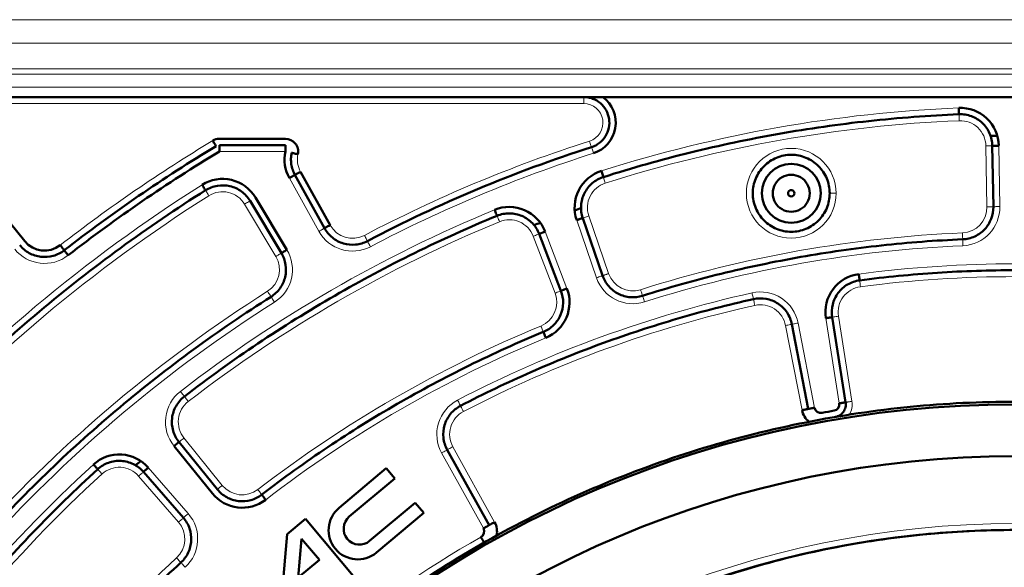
# Model space of a CAD drawing. Header units: millimetres. Extents: x 5 to 414, y 5 to 290.
# Tile 18 of 83: x 96 to 111, y 202 to 211. Entities that reach past the tile are written whole.
import ezdxf

# ---------------------------------------------------------------- set-up
doc = ezdxf.new("R2010")
doc.units = ezdxf.units.MM
doc.layers.add('1', color=7, linetype='Continuous', true_color=0xffffff)
doc.styles.add('Arial', font='Arial')
doc.dimstyles.get("Standard").update_dxf_attribs({"dimtxt": 0.18, "dimasz": 0.18, "dimexe": 0.18, "dimexo": 0.0625, "dimgap": 0.09, "dimtad": 0, "dimtih": 1, "dimtoh": 1, "dimdec": 4, "dimzin": 0, "dimdsep": 46, "dimtxsty": 'Standard', "dimcen": 0.09, "dimadec": 0, "dimazin": 0, "dimtfac": 1, "dimtdec": 4, "dimtofl": 0, "dimtmove": 0, "dimatfit": 3, "dimfxl": 1, "dimtolj": 1, "dimtzin": 0, "dimarcsym": 0})

# ---------------------------------------------------------------- blocks, each defined once
blk = doc.blocks.new('_U0-2')
at = {"layer": '1', "color": 92, "lineweight": 13}
for p, q in [((88.12911, 207.724402), (88.12911, 227.86687)), ((134.341785, 207.724402), (134.341785, 227.86687)), ((88.12911, 225.86687), (134.341785, 225.86687))]:
    blk.add_line(p, q, dxfattribs=at)
at = {"layer": '1', "color": 92, "lineweight": 18}
for points in [[(88.12911, 225.86687), (91.629107, 226.804692), (91.629114, 224.929048)], [(134.341785, 225.86687), (130.841788, 224.929048), (130.841782, 226.804692)]]:
    blk.add_solid(points, dxfattribs=at)
at = {"layer": '1', "color": 1, "linetype": 'Continuous', "lineweight": 13, "insert": (108.048199, 226.613754), "char_height": 3, "attachment_point": 7, "line_spacing_factor": 0.824923, "style": 'Arial'}
blk.add_mtext('\\fArial|b0|i0;\\W1.0000;462', dxfattribs=at)

msp = doc.modelspace()

# ---------------------------------------------------------------- linework, layer by layer
at = {"layer": '1', "color": 2, "linetype": 'Continuous', "lineweight": 13}
for p, q in [((130.98545, 210.68098), (91.48545, 210.68098)), ((130.98545, 210.31544), (91.48545, 210.31544)), ((130.98545, 209.91568), (91.48545, 209.91568)), ((130.98545, 209.83114), (91.48545, 209.83114)), ((130.98545, 209.63127), (91.48545, 209.63127)), ((104.49657, 209.3744), (91.73545, 209.3744)), ((110.79001, 207.76333), (110.77343, 208.71347)), ((110.98998, 207.76682), (110.9734, 208.71696)), ((99.84014, 208.6244), (98.81017, 208.6244)), ((99.90301, 208.21239), (100.3637, 207.3813)), ((99.69303, 206.99006), (99.20362, 207.80456)), ((104.57642, 207.62077), (104.88581, 206.72226)), ((104.38732, 207.55566), (104.6967, 206.65714)), ((104.04867, 206.41756), (103.70811, 207.30473)), ((104.23538, 206.48924), (103.89483, 207.37641)), ((107.9033, 204.59274), (107.64678, 205.91239)), ((108.09962, 204.63091), (107.84311, 205.95055)), ((108.275, 206.02671), (108.4853, 204.69891)), ((108.47253, 206.058), (108.68284, 204.7302)), ((98.25856, 204.15843), (98.85659, 203.41992)), ((102.27928, 203.92549), (102.93103, 202.74969)), ((102.45421, 204.02245), (103.10596, 202.84665)), ((98.32509, 202.97849), (97.70165, 203.69568)), ((98.17415, 202.84728), (97.5507, 203.56447))]:
    msp.add_line(p, q, dxfattribs=at)
at = {"layer": '1', "color": 7, "linetype": 'Continuous', "lineweight": 50}
for p, q in [((104.49657, 209.4744), (91.73545, 209.4744)), ((117.67433, 209.4744), (104.79657, 209.4744)), ((98.81017, 208.8244), (99.84014, 208.8244)), ((99.84014, 208.7244), (98.81017, 208.7244)), ((110.89, 207.76507), (110.87341, 208.71522)), ((100.45116, 207.42978), (99.99048, 208.26087)), ((100.07794, 208.30935), (100.53862, 207.47826)), ((95.17416, 207.96734), (95.77213, 207.22891)), ((99.37506, 207.90757), (99.86446, 207.09306)), ((99.77874, 207.04156), (99.28934, 207.85607)), ((104.48187, 207.58822), (104.79125, 206.6897)), ((104.14203, 206.4534), (103.80147, 207.34057)), ((108.00146, 204.61183), (107.74495, 205.93147)), ((108.37377, 206.04235), (108.58407, 204.71455)), ((98.18084, 204.0955), (98.77888, 203.35699)), ((98.70116, 203.29405), (98.10313, 204.03257)), ((102.36674, 203.97397), (103.0185, 202.79817)), ((98.24962, 202.91289), (97.62618, 203.63008)), ((101.41616, 203.68661), (100.67775, 203.06702)), ((101.54869, 203.52867), (101.41616, 203.68661)), ((100.83793, 202.93227), (101.54869, 203.52867)), ((101.86677, 203.14959), (101.15601, 202.55319)), ((101.9993, 202.99165), (101.86677, 203.14959)), ((101.2609, 202.37205), (101.9993, 202.99165)), ((100.1543, 202.89695), (99.86747, 202.65627)), ((100.97601, 201.91767), (100.1543, 202.89695)), ((99.86747, 202.65627), (99.75161, 201.33196)), ((100.04125, 201.98116), (100.09431, 202.58763)), ((100.09431, 202.58763), (100.37102, 202.25787)), ((100.37102, 202.25787), (100.04125, 201.98116))]:
    msp.add_line(p, q, dxfattribs=at)
for radius in [0.46, 0.05]:
    msp.add_circle((107.73545, 207.9744), radius, dxfattribs=at)
for centre, radius, start, end in [((104.49657, 209.0744), 0.5, 287.712348, 53.130102), ((110.37349, 208.70649), 0.6, 1, 92.380755), ((98.81017, 208.6244), 0.2, 90, 121.035672), ((99.84014, 208.6244), 0.2, 348.352797, 90), ((111.23545, 187.9744), 20.9, 90.780237, 91.078847), ((111.23545, 187.9744), 24.2, 121.035672, 127.840087), ((111.23545, 187.9744), 21.75, 107.712348, 117.712346), ((111.23545, 187.9744), 24.1, 121.035672, 127.840087), ((100.42779, 208.50327), 0.6, 168.352797, 209), ((104.95463, 207.751), 0.6, 107.619245, 199), ((107.73545, 207.9744), 0.28868, 120, 180), ((107.73545, 207.9744), 0.28868, 60, 120), ((107.73545, 207.9744), 0.28868, 0, 60), ((98.86076, 207.59855), 0.6, 31, 122.234918), ((107.73545, 207.9744), 0.28868, 180, 240), ((107.73545, 207.9744), 0.28868, 300, 0), ((103.33468, 207.16139), 0.6, 21, 112.380755), ((111.23545, 187.9744), 20.9, 108.918344, 109.216954), ((107.73545, 207.9744), 0.28868, 240, 300), ((111.23545, 187.9744), 20.9, 110.782244, 111.073629), ((96.08299, 207.48063), 0.4, 219, 307.840087), ((108.86761, 206.12057), 0.6, 97.434347, 189), ((103.67524, 206.27422), 0.6, 292.447017, 21), ((111.23545, 187.9744), 16.70868, 0, 180), ((108.38653, 204.68327), 0.1, 279.676072, 9), ((108.19779, 204.64999), 0.3, 191, 232.513294), ((108.19779, 204.64999), 0.1, 191, 280.323928), ((111.23545, 187.9744), 16.85, 99.676072, 100.323928), ((111.23545, 187.9744), 15.89931, 0, 180), ((97.24882, 203.30205), 0.6, 41, 132.380755), ((111.23545, 187.9744), 20.9, 130.781843, 131.068412), ((99.16745, 203.67165), 0.6, 219, 307.552983), ((100.96933, 202.71954), 0.45361, 130, 310), ((100.99697, 202.74273), 0.24742, 130, 310), ((102.84357, 202.70121), 0.3, 347.486706, 29), ((111.23545, 187.9744), 14.75, 90, 270), ((102.84357, 202.70121), 0.1, 299.676072, 29)]:
    msp.add_arc(centre, radius, start, end, dxfattribs=at)
at = {"layer": '1', "color": 2, "linetype": 'Continuous', "lineweight": 13}
for centre, radius, start, end in [((104.49657, 209.0744), 0.3, 287.712348, 90), ((111.23545, 187.9744), 21.35, 92.380755, 107.619245), ((111.23545, 187.9744), 21.15, 92.380755, 107.619245), ((110.37349, 208.70649), 0.4, 1, 92.380755), ((111.23545, 187.9744), 24.3, 121.035672, 127.840087), ((111.23545, 187.9744), 21.85, 107.712348, 117.712346), ((107.73545, 207.9744), 0.7, 0, 180), ((100.42779, 208.50327), 0.4, 168.352797, 209), ((111.23545, 187.9744), 21.65, 107.712348, 117.712346), ((111.23545, 187.9744), 23.8, 122.234918, 137.765082), ((104.95463, 207.751), 0.4, 107.619245, 199), ((111.23545, 187.9744), 23.6, 122.234918, 137.765082), ((98.86076, 207.59855), 0.4, 31, 122.234918), ((107.73545, 207.9744), 0.7, 180, 0), ((110.39008, 207.75635), 0.4, 272.447017, 1), ((110.39008, 207.75635), 0.6, 272.447017, 1), ((111.23545, 187.9744), 21.35, 112.380755, 127.619245), ((111.23545, 187.9744), 21.15, 112.380755, 127.619245), ((100.88847, 207.67218), 0.4, 209, 297.712346), ((103.33468, 207.16139), 0.4, 21, 112.380755), ((100.88847, 207.67218), 0.6, 209, 297.712346), ((111.23545, 187.9744), 19.4, 92.447017, 107.552983), ((111.23545, 187.9744), 19.2, 92.447017, 107.552983), ((96.08299, 207.48063), 0.6, 219, 307.840087), ((99.35016, 206.78404), 0.4, 302.287654, 31), ((99.35016, 206.78404), 0.6, 302.287654, 31), ((111.23545, 187.9744), 18.9, 82.565653, 97.434347), ((105.26401, 206.85248), 0.4, 199, 287.552983), ((111.23545, 187.9744), 18.7, 82.565653, 97.434347), ((105.26401, 206.85248), 0.6, 199, 287.552983), ((111.23545, 187.9744), 21.85, 122.287654, 137.712346), ((111.23545, 187.9744), 18.9, 102.565653, 117.434347), ((103.67524, 206.27422), 0.4, 292.447017, 21), ((107.25413, 205.83607), 0.6, 11, 102.565653), ((108.86761, 206.12057), 0.4, 97.434347, 189), ((111.23545, 187.9744), 21.65, 122.287654, 137.712346), ((111.23545, 187.9744), 18.7, 102.565653, 117.434347), ((107.25413, 205.83607), 0.4, 11, 102.565653), ((111.23545, 187.9744), 19.4, 112.447017, 127.552983), ((111.23545, 187.9744), 19.2, 112.447017, 127.552983), ((98.56941, 204.41016), 0.6, 127.619245, 219), ((98.56941, 204.41016), 0.4, 127.619245, 219), ((102.80405, 204.21637), 0.6, 117.434347, 209), ((108.38653, 204.68327), 0.3, 327.486706, 9), ((102.80405, 204.21637), 0.4, 117.434347, 209), ((111.23545, 187.9744), 21.35, 132.380755, 147.619245), ((97.24882, 203.30205), 0.4, 41, 132.380755), ((111.23545, 187.9744), 21.15, 132.380755, 147.619245), ((99.16745, 203.67165), 0.4, 219, 307.552983), ((97.87227, 202.58486), 0.4, 312.447017, 41), ((97.87227, 202.58486), 0.6, 312.447017, 41), ((111.23545, 187.9744), 14.85, 0, 180), ((111.23545, 187.9744), 16.85, 119.676072, 140.323928), ((111.23545, 187.9744), 19.4, 132.447017, 147.552983)]:
    msp.add_arc(centre, radius, start, end, dxfattribs=at)
at = {"layer": '1', "color": 7, "linetype": 'Continuous', "lineweight": 50}
for points, knots in [([(104.79656, 209.47439), (104.7965, 209.47439), (104.79629, 209.47439), (104.79583, 209.4744), (104.79506, 209.4744), (104.79403, 209.4744), (104.79284, 209.4744), (104.79035, 209.4744), (104.78495, 209.4744), (104.77334, 209.4744), (104.75692, 209.47441), (104.7372, 209.4744), (104.71584, 209.47439), (104.69246, 209.4744), (104.66708, 209.4744), (104.64239, 209.4744), (104.61801, 209.47442), (104.59359, 209.47441), (104.57307, 209.4744), (104.55539, 209.47442), (104.53965, 209.47442), (104.51956, 209.47441), (104.50472, 209.4744), (104.49657, 209.4744)], [0, 0, 0, 0, 0.0005015, 0.00196264, 0.00438268, 0.0077602, 0.01164734, 0.01556056, 0.03116317, 0.06237952, 0.1248697, 0.18620494, 0.24997642, 0.32987835, 0.41323424, 0.49996179, 0.57671787, 0.66005495, 0.74996882, 0.78913243, 0.84395435, 0.91428231, 1, 1, 1, 1]), ([(104.61826, 208.69336), (104.64072, 208.70054), (104.68446, 208.71892), (104.7638, 208.77025), (104.84407, 208.85971), (104.8969, 208.99346), (104.90015, 209.13729), (104.85329, 209.27331), (104.76228, 209.38464), (104.6586, 209.44544), (104.5674, 209.4702), (104.52014, 209.4744), (104.49657, 209.4744)], [0, 0, 0, 0, 0.06268405, 0.1253681, 0.2502454, 0.3751227, 0.5, 0.6248773, 0.7497546, 0.8746319, 0.93731595, 1, 1, 1, 1]), ([(98.81017, 208.7244), (98.81017, 208.72434), (98.81017, 208.7237), (98.81017, 208.7212), (98.81017, 208.71929), (98.81017, 208.71429), (98.81017, 208.71119), (98.81017, 208.70391), (98.81017, 208.69974), (98.81017, 208.69048), (98.81017, 208.6854), (98.81017, 208.67452), (98.81017, 208.66872), (98.81017, 208.65662), (98.81017, 208.65033), (98.81017, 208.63749), (98.81017, 208.63095), (98.81017, 208.6244)], [0, 0, 0, 0, 0.12014796, 0.12014796, 0.24584111, 0.24584111, 0.37153426, 0.37153426, 0.49722741, 0.49722741, 0.62292056, 0.62292056, 0.7486137, 0.7486137, 0.87430685, 0.87430685, 1, 1, 1, 1]), ([(99.84014, 208.6244), (99.84014, 208.63095), (99.84014, 208.63749), (99.84014, 208.65033), (99.84014, 208.65662), (99.84014, 208.66872), (99.84014, 208.67452), (99.84014, 208.6854), (99.84014, 208.69048), (99.84014, 208.69974), (99.84014, 208.70391), (99.84014, 208.71119), (99.84014, 208.71429), (99.84014, 208.71929), (99.84014, 208.7212), (99.84014, 208.72374), (99.84014, 208.7244), (99.84014, 208.7244)], [0, 0, 0, 0, 0.12518365, 0.12518365, 0.2503673, 0.2503673, 0.37555094, 0.37555094, 0.50073459, 0.50073459, 0.62591824, 0.62591824, 0.75110189, 0.75110189, 0.87628553, 0.87628553, 1, 1, 1, 1]), ([(110.9734, 208.71696), (110.96686, 208.71685), (110.96031, 208.71673), (110.94748, 208.71651), (110.94118, 208.7164), (110.92909, 208.71619), (110.92329, 208.71609), (110.91241, 208.7159), (110.90733, 208.71581), (110.89807, 208.71565), (110.8939, 208.71558), (110.88663, 208.71545), (110.88353, 208.71539), (110.87852, 208.71531), (110.87661, 208.71527), (110.87407, 208.71523), (110.87342, 208.71522), (110.87342, 208.71522)], [0, 0, 0, 0, 0.12518365, 0.12518365, 0.2503673, 0.2503673, 0.37555094, 0.37555094, 0.50073459, 0.50073459, 0.62591824, 0.62591824, 0.75110189, 0.75110189, 0.87628553, 0.87628553, 1, 1, 1, 1]), ([(100.03602, 208.58403), (100.02328, 208.58665), (99.99753, 208.59196), (99.96498, 208.59867), (99.9432, 208.60316), (99.93809, 208.60421), (99.93809, 208.60421)], [0, 0, 0, 0, 0.25018781, 0.50037562, 0.75056344, 1, 1, 1, 1]), ([(107.13545, 207.9744), (107.13545, 208.05304), (107.15913, 208.17118), (107.23335, 208.30986), (107.30845, 208.40141), (107.39996, 208.4765), (107.50436, 208.5323), (107.61764, 208.56667), (107.73545, 208.57827), (107.85326, 208.56667), (107.96654, 208.5323), (108.07094, 208.4765), (108.16245, 208.4014), (108.23755, 208.3099), (108.29335, 208.20548), (108.32771, 208.09224), (108.33545, 208.01361), (108.33545, 207.9744)], [0, 0, 0, 0, 0.12447301, 0.18701065, 0.2495483, 0.31208594, 0.37462358, 0.43716122, 0.49969886, 0.56223651, 0.62477415, 0.68731179, 0.74984943, 0.81238707, 0.87492472, 0.93746236, 1, 1, 1, 1]), ([(99.99048, 208.26087), (99.99042, 208.26084), (99.98986, 208.26053), (99.98768, 208.25932), (99.98601, 208.25839), (99.98163, 208.25596), (99.97892, 208.25446), (99.97256, 208.25093), (99.96891, 208.24891), (99.96081, 208.24442), (99.95637, 208.24196), (99.94685, 208.23668), (99.94177, 208.23387), (99.9312, 208.22801), (99.92569, 208.22496), (99.91446, 208.21873), (99.90874, 208.21556), (99.90301, 208.21239)], [0, 0, 0, 0, 0.12014796, 0.12014796, 0.24584111, 0.24584111, 0.37153426, 0.37153426, 0.49722741, 0.49722741, 0.62292056, 0.62292056, 0.7486137, 0.7486137, 0.87430685, 0.87430685, 1, 1, 1, 1]), ([(104.77302, 208.32285), (104.77695, 208.31046), (104.78491, 208.28539), (104.79497, 208.25372), (104.8017, 208.23253), (104.80328, 208.22755), (104.80328, 208.22755)], [0, 0, 0, 0, 0.25018781, 0.50037562, 0.75056344, 1, 1, 1, 1]), ([(108.33545, 207.9744), (108.33545, 207.9352), (108.32771, 207.85656), (108.29335, 207.74332), (108.23755, 207.63891), (108.16245, 207.5474), (108.07094, 207.4723), (107.96654, 207.4165), (107.85326, 207.38214), (107.73545, 207.37053), (107.61764, 207.38214), (107.50436, 207.4165), (107.39996, 207.47231), (107.30845, 207.5474), (107.23335, 207.63894), (107.15913, 207.77762), (107.13545, 207.89577), (107.13545, 207.9744)], [0, 0, 0, 0, 0.06253764, 0.12507528, 0.18761293, 0.25015057, 0.31268821, 0.37522585, 0.43776349, 0.50030114, 0.56283878, 0.62537642, 0.68791406, 0.7504517, 0.81298935, 0.87552699, 1, 1, 1, 1]), ([(100.53862, 207.47826), (100.52724, 207.47195), (100.50424, 207.4592), (100.47517, 207.44309), (100.45573, 207.43231), (100.45116, 207.42978), (100.45116, 207.42978)], [0, 0, 0, 0, 0.25018781, 0.50037562, 0.75056344, 1, 1, 1, 1]), ([(104.48187, 207.58822), (104.48181, 207.5882), (104.48121, 207.58799), (104.47885, 207.58717), (104.47704, 207.58655), (104.4723, 207.58492), (104.46937, 207.58391), (104.4625, 207.58155), (104.45855, 207.58019), (104.4498, 207.57717), (104.44499, 207.57552), (104.4347, 207.57198), (104.42922, 207.57009), (104.41778, 207.56615), (104.41183, 207.5641), (104.39969, 207.55992), (104.39351, 207.55779), (104.38732, 207.55566)], [0, 0, 0, 0, 0.12014796, 0.12014796, 0.24584111, 0.24584111, 0.37153426, 0.37153426, 0.49722741, 0.49722741, 0.62292056, 0.62292056, 0.7486137, 0.7486137, 0.87430685, 0.87430685, 1, 1, 1, 1]), ([(103.89483, 207.37641), (103.88872, 207.37406), (103.88261, 207.37172), (103.87062, 207.36712), (103.86475, 207.36486), (103.85346, 207.36053), (103.84804, 207.35845), (103.83788, 207.35455), (103.83314, 207.35273), (103.8245, 207.34941), (103.8206, 207.34791), (103.81381, 207.34531), (103.81092, 207.3442), (103.80624, 207.3424), (103.80446, 207.34172), (103.80209, 207.34081), (103.80148, 207.34057), (103.80148, 207.34057)], [0, 0, 0, 0, 0.12518365, 0.12518365, 0.2503673, 0.2503673, 0.37555094, 0.37555094, 0.50073459, 0.50073459, 0.62591824, 0.62591824, 0.75110189, 0.75110189, 0.87628553, 0.87628553, 1, 1, 1, 1]), ([(96.32838, 207.16474), (96.33635, 207.15447), (96.35249, 207.13371), (96.37288, 207.10746), (96.38652, 207.0899), (96.38972, 207.08577), (96.38972, 207.08578)], [0, 0, 0, 0, 0.25018781, 0.50037562, 0.75056344, 1, 1, 1, 1]), ([(96.45107, 207.0068), (96.44309, 207.01707), (96.42696, 207.03784), (96.40657, 207.06409), (96.39293, 207.08164), (96.38972, 207.08577), (96.38973, 207.08577)], [0, 0, 0, 0, 0.25018781, 0.50037562, 0.75056344, 1, 1, 1, 1]), ([(99.86446, 207.09306), (99.85331, 207.08636), (99.83077, 207.07282), (99.80228, 207.0557), (99.78322, 207.04425), (99.77875, 207.04156), (99.77875, 207.04156)], [0, 0, 0, 0, 0.25018781, 0.50037562, 0.75056344, 1, 1, 1, 1]), ([(108.78998, 206.71552), (108.79166, 206.70263), (108.79506, 206.67655), (108.79936, 206.64359), (108.80224, 206.62155), (108.80291, 206.61637), (108.80291, 206.61637)], [0, 0, 0, 0, 0.25018781, 0.50037562, 0.75056344, 1, 1, 1, 1]), ([(104.14203, 206.4534), (104.14208, 206.45342), (104.14268, 206.45365), (104.14501, 206.45455), (104.14679, 206.45523), (104.15147, 206.45703), (104.15436, 206.45814), (104.16115, 206.46074), (104.16505, 206.46224), (104.17369, 206.46555), (104.17844, 206.46738), (104.1886, 206.47128), (104.19401, 206.47336), (104.2053, 206.47769), (104.21118, 206.47994), (104.22316, 206.48455), (104.22927, 206.48689), (104.23538, 206.48924)], [0, 0, 0, 0, 0.12014796, 0.12014796, 0.24584111, 0.24584111, 0.37153426, 0.37153426, 0.49722741, 0.49722741, 0.62292056, 0.62292056, 0.7486137, 0.7486137, 0.87430685, 0.87430685, 1, 1, 1, 1]), ([(108.37377, 206.04235), (108.3737, 206.04234), (108.37307, 206.04224), (108.37061, 206.04185), (108.36872, 206.04155), (108.36377, 206.04077), (108.36071, 206.04028), (108.35353, 206.03915), (108.34941, 206.03849), (108.34027, 206.03705), (108.33524, 206.03625), (108.32449, 206.03455), (108.31877, 206.03364), (108.30682, 206.03175), (108.30061, 206.03076), (108.28793, 206.02876), (108.28146, 206.02773), (108.275, 206.02671)], [0, 0, 0, 0, 0.12014796, 0.12014796, 0.24584111, 0.24584111, 0.37153426, 0.37153426, 0.49722741, 0.49722741, 0.62292056, 0.62292056, 0.7486137, 0.7486137, 0.87430685, 0.87430685, 1, 1, 1, 1]), ([(103.90433, 205.71968), (103.89937, 205.7317), (103.88933, 205.756), (103.87663, 205.78672), (103.86814, 205.80727), (103.86615, 205.8121), (103.86615, 205.81209)], [0, 0, 0, 0, 0.25018781, 0.50037562, 0.75056344, 1, 1, 1, 1]), ([(108.4853, 204.69891), (108.49176, 204.69993), (108.49823, 204.70096), (108.51091, 204.70297), (108.51712, 204.70395), (108.52907, 204.70584), (108.5348, 204.70675), (108.54555, 204.70845), (108.55057, 204.70925), (108.55971, 204.7107), (108.56383, 204.71135), (108.57101, 204.71249), (108.57408, 204.71297), (108.57902, 204.71376), (108.58091, 204.71405), (108.58342, 204.71445), (108.58406, 204.71455), (108.58406, 204.71455)], [0, 0, 0, 0, 0.12518365, 0.12518365, 0.2503673, 0.2503673, 0.37555094, 0.37555094, 0.50073459, 0.50073459, 0.62591824, 0.62591824, 0.75110189, 0.75110189, 0.87628553, 0.87628553, 1, 1, 1, 1]), ([(107.9033, 204.59274), (107.90972, 204.59399), (107.91615, 204.59524), (107.92875, 204.59769), (107.93493, 204.59889), (107.9468, 204.6012), (107.95249, 204.60231), (107.96318, 204.60438), (107.96817, 204.60535), (107.97725, 204.60712), (107.98135, 204.60792), (107.98849, 204.6093), (107.99153, 204.60989), (107.99645, 204.61085), (107.99832, 204.61121), (108.00081, 204.6117), (108.00146, 204.61182), (108.00146, 204.61182)], [0, 0, 0, 0, 0.12518365, 0.12518365, 0.2503673, 0.2503673, 0.37555094, 0.37555094, 0.50073459, 0.50073459, 0.62591824, 0.62591824, 0.75110189, 0.75110189, 0.87628553, 0.87628553, 1, 1, 1, 1]), ([(108.00146, 204.61182), (108.00152, 204.61184), (108.00215, 204.61196), (108.0046, 204.61243), (108.00647, 204.6128), (108.01139, 204.61376), (108.01443, 204.61435), (108.02157, 204.61573), (108.02567, 204.61653), (108.03475, 204.6183), (108.03974, 204.61927), (108.05043, 204.62134), (108.05612, 204.62245), (108.06799, 204.62476), (108.07417, 204.62596), (108.08677, 204.62841), (108.0932, 204.62966), (108.09962, 204.63091)], [0, 0, 0, 0, 0.12014796, 0.12014796, 0.24584111, 0.24584111, 0.37153426, 0.37153426, 0.49722741, 0.49722741, 0.62292056, 0.62292056, 0.7486137, 0.7486137, 0.87430685, 0.87430685, 1, 1, 1, 1]), ([(98.10313, 204.03257), (98.11323, 204.04075), (98.13367, 204.0573), (98.1595, 204.07822), (98.17678, 204.09221), (98.18084, 204.0955), (98.18084, 204.0955)], [0, 0, 0, 0, 0.25018781, 0.50037562, 0.75056344, 1, 1, 1, 1]), ([(97.70165, 203.69568), (97.69671, 203.69139), (97.69177, 203.6871), (97.68208, 203.67867), (97.67733, 203.67455), (97.6682, 203.66661), (97.66382, 203.66281), (97.65561, 203.65567), (97.65177, 203.65233), (97.64479, 203.64626), (97.64164, 203.64352), (97.63615, 203.63875), (97.63381, 203.63672), (97.63003, 203.63343), (97.62859, 203.63218), (97.62667, 203.63051), (97.62618, 203.63008), (97.62618, 203.63008)], [0, 0, 0, 0, 0.12518365, 0.12518365, 0.2503673, 0.2503673, 0.37555094, 0.37555094, 0.50073459, 0.50073459, 0.62591824, 0.62591824, 0.75110189, 0.75110189, 0.87628553, 0.87628553, 1, 1, 1, 1]), ([(103.0185, 202.79817), (103.01855, 202.7982), (103.01911, 202.79851), (103.02129, 202.79972), (103.02296, 202.80065), (103.02734, 202.80308), (103.03006, 202.80458), (103.03642, 202.80811), (103.04007, 202.81013), (103.04816, 202.81462), (103.05261, 202.81708), (103.06213, 202.82236), (103.0672, 202.82517), (103.07778, 202.83103), (103.08328, 202.83408), (103.09451, 202.84031), (103.10023, 202.84348), (103.10596, 202.84666)], [0, 0, 0, 0, 0.12014796, 0.12014796, 0.24584111, 0.24584111, 0.37153426, 0.37153426, 0.49722741, 0.49722741, 0.62292056, 0.62292056, 0.7486137, 0.7486137, 0.87430685, 0.87430685, 1, 1, 1, 1]), ([(96.48545, 187.9744), (96.48545, 188.94017), (96.62846, 190.38939), (97.09789, 192.2629), (97.58632, 193.62808), (98.2062, 194.93868), (98.95155, 196.18224), (99.81521, 197.34675), (100.78885, 198.421), (101.8631, 199.39464), (103.02761, 200.2583), (104.27117, 201.00365), (105.58179, 201.62353), (106.94687, 202.11196), (108.35324, 202.46424), (109.78737, 202.67698), (111.23545, 202.74812), (112.68352, 202.67698), (114.11766, 202.46424), (115.52403, 202.11196), (116.8891, 201.62353), (118.19973, 201.00365), (119.44328, 200.2583), (120.60779, 199.39464), (121.68204, 198.421), (122.65568, 197.34675), (123.51934, 196.18224), (124.2647, 194.93868), (124.88458, 193.62806), (125.37301, 192.26299), (125.72529, 190.85659), (125.93802, 189.42257), (125.98545, 188.4569), (125.98545, 187.9744)], [0, 0, 0, 0, 0.06242942, 0.09368177, 0.12493412, 0.15618647, 0.18743883, 0.21869118, 0.24994353, 0.28119589, 0.31244824, 0.34370059, 0.37495294, 0.4062053, 0.43745765, 0.46871, 0.49996236, 0.53121471, 0.56246706, 0.59371941, 0.62497177, 0.65622412, 0.68747647, 0.71872882, 0.74998118, 0.78123353, 0.81248588, 0.84373824, 0.87499059, 0.90624294, 0.93749529, 0.96874765, 1, 1, 1, 1]), ([(102.93103, 202.74969), (102.93676, 202.75287), (102.94248, 202.75604), (102.95371, 202.76226), (102.95922, 202.76531), (102.96979, 202.77118), (102.97487, 202.77399), (102.98439, 202.77927), (102.98883, 202.78173), (102.99693, 202.78622), (103.00058, 202.78824), (103.00694, 202.79177), (103.00965, 202.79327), (103.01403, 202.7957), (103.0157, 202.79662), (103.01792, 202.79785), (103.01849, 202.79817), (103.01849, 202.79817)], [0, 0, 0, 0, 0.12518365, 0.12518365, 0.2503673, 0.2503673, 0.37555094, 0.37555094, 0.50073459, 0.50073459, 0.62591824, 0.62591824, 0.75110189, 0.75110189, 0.87628553, 0.87628553, 1, 1, 1, 1])]:
    msp.add_open_spline(points, degree=3, knots=knots, dxfattribs=at)
at = {"layer": '1', "color": 2, "linetype": 'Continuous', "lineweight": 13}
for points, knots in [([(104.49657, 209.3744), (104.49657, 209.38095), (104.49657, 209.38749), (104.49657, 209.40033), (104.49657, 209.40662), (104.49657, 209.41872), (104.49657, 209.42452), (104.49657, 209.4354), (104.49657, 209.44048), (104.49657, 209.44974), (104.49657, 209.45391), (104.49657, 209.46119), (104.49657, 209.46429), (104.49657, 209.46929), (104.49657, 209.4712), (104.49657, 209.47374), (104.49657, 209.4744), (104.49657, 209.4744)], [0, 0, 0, 0, 0.12518365, 0.12518365, 0.2503673, 0.2503673, 0.37555094, 0.37555094, 0.50073459, 0.50073459, 0.62591824, 0.62591824, 0.75110189, 0.75110189, 0.87628553, 0.87628553, 1, 1, 1, 1]), ([(104.64869, 208.5981), (104.64473, 208.61049), (104.63673, 208.63554), (104.62662, 208.66721), (104.61985, 208.68839), (104.61826, 208.69336), (104.61826, 208.69336)], [0, 0, 0, 0, 0.25018781, 0.50037562, 0.75056344, 1, 1, 1, 1]), ([(110.77343, 208.71347), (110.78643, 208.7137), (110.81273, 208.71416), (110.84596, 208.71474), (110.86819, 208.71513), (110.87341, 208.71522), (110.87341, 208.71522)], [0, 0, 0, 0, 0.25018781, 0.50037562, 0.75056344, 1, 1, 1, 1]), ([(98.6474, 207.93689), (98.64046, 207.94789), (98.62644, 207.97014), (98.60871, 207.99825), (98.59685, 208.01706), (98.59406, 208.02148), (98.59406, 208.02148)], [0, 0, 0, 0, 0.25018781, 0.50037562, 0.75056344, 1, 1, 1, 1]), ([(108.43545, 207.9744), (108.42244, 207.9744), (108.39614, 207.9744), (108.36291, 207.9744), (108.34067, 207.9744), (108.33545, 207.9744), (108.33545, 207.9744)], [0, 0, 0, 0, 0.25018781, 0.50037562, 0.75056344, 1, 1, 1, 1]), ([(99.20362, 207.80456), (99.21477, 207.81126), (99.23731, 207.8248), (99.2658, 207.84192), (99.28486, 207.85337), (99.28934, 207.85606), (99.28934, 207.85606)], [0, 0, 0, 0, 0.25018781, 0.50037562, 0.75056344, 1, 1, 1, 1]), ([(110.89, 207.76507), (110.89006, 207.76507), (110.8907, 207.76509), (110.8932, 207.76513), (110.89511, 207.76516), (110.90012, 207.76525), (110.90322, 207.7653), (110.91049, 207.76543), (110.91466, 207.7655), (110.92391, 207.76567), (110.929, 207.76575), (110.93988, 207.76594), (110.94568, 207.76605), (110.95777, 207.76626), (110.96406, 207.76637), (110.9769, 207.76659), (110.98344, 207.7667), (110.98998, 207.76682)], [0, 0, 0, 0, 0.12014796, 0.12014796, 0.24584111, 0.24584111, 0.37153426, 0.37153426, 0.49722741, 0.49722741, 0.62292056, 0.62292056, 0.7486137, 0.7486137, 0.87430685, 0.87430685, 1, 1, 1, 1]), ([(100.3637, 207.3813), (100.36942, 207.38447), (100.37514, 207.38764), (100.38637, 207.39387), (100.39188, 207.39692), (100.40245, 207.40278), (100.40753, 207.40559), (100.41705, 207.41087), (100.42149, 207.41333), (100.42959, 207.41782), (100.43324, 207.41984), (100.4396, 207.42337), (100.44231, 207.42487), (100.44669, 207.4273), (100.44836, 207.42823), (100.45058, 207.42946), (100.45115, 207.42977), (100.45115, 207.42977)], [0, 0, 0, 0, 0.12518365, 0.12518365, 0.2503673, 0.2503673, 0.37555094, 0.37555094, 0.50073459, 0.50073459, 0.62591824, 0.62591824, 0.75110189, 0.75110189, 0.87628553, 0.87628553, 1, 1, 1, 1]), ([(103.70811, 207.30473), (103.72026, 207.3094), (103.74481, 207.31882), (103.77584, 207.33073), (103.79659, 207.3387), (103.80147, 207.34057), (103.80147, 207.34057)], [0, 0, 0, 0, 0.25018781, 0.50037562, 0.75056344, 1, 1, 1, 1]), ([(101.16749, 207.14101), (101.16144, 207.15252), (101.14921, 207.1758), (101.13375, 207.20523), (101.12341, 207.22491), (101.12099, 207.22953), (101.12099, 207.22953)], [0, 0, 0, 0, 0.25018781, 0.50037562, 0.75056344, 1, 1, 1, 1]), ([(99.69303, 206.99005), (99.69864, 206.99343), (99.70425, 206.9968), (99.71525, 207.00341), (99.72065, 207.00665), (99.73101, 207.01288), (99.73598, 207.01587), (99.74531, 207.02147), (99.74967, 207.02409), (99.75761, 207.02886), (99.76118, 207.03101), (99.76742, 207.03475), (99.77007, 207.03635), (99.77437, 207.03893), (99.776, 207.03991), (99.77818, 207.04122), (99.77874, 207.04156), (99.77874, 207.04156)], [0, 0, 0, 0, 0.12518365, 0.12518365, 0.2503673, 0.2503673, 0.37555094, 0.37555094, 0.50073459, 0.50073459, 0.62591824, 0.62591824, 0.75110189, 0.75110189, 0.87628553, 0.87628553, 1, 1, 1, 1]), ([(104.79125, 206.6897), (104.79131, 206.68972), (104.79192, 206.68993), (104.79428, 206.69074), (104.79608, 206.69136), (104.80082, 206.69299), (104.80375, 206.694), (104.81063, 206.69637), (104.81457, 206.69773), (104.82332, 206.70074), (104.82813, 206.7024), (104.83842, 206.70594), (104.8439, 206.70783), (104.85534, 206.71177), (104.86129, 206.71382), (104.87343, 206.718), (104.87962, 206.72013), (104.88581, 206.72226)], [0, 0, 0, 0, 0.12014796, 0.12014796, 0.24584111, 0.24584111, 0.37153426, 0.37153426, 0.49722741, 0.49722741, 0.62292056, 0.62292056, 0.7486137, 0.7486137, 0.87430685, 0.87430685, 1, 1, 1, 1]), ([(108.81585, 206.51721), (108.81417, 206.5301), (108.81077, 206.55618), (108.80647, 206.58914), (108.80359, 206.61118), (108.80292, 206.61636), (108.80292, 206.61636)], [0, 0, 0, 0, 0.25018781, 0.50037562, 0.75056344, 1, 1, 1, 1]), ([(99.56383, 206.44589), (99.57078, 206.43489), (99.58482, 206.41266), (99.60258, 206.38456), (99.61445, 206.36577), (99.61724, 206.36135), (99.61724, 206.36136)], [0, 0, 0, 0, 0.25018781, 0.50037562, 0.75056344, 1, 1, 1, 1]), ([(99.67066, 206.27681), (99.66372, 206.28781), (99.64967, 206.31004), (99.63191, 206.33814), (99.62004, 206.35693), (99.61725, 206.36135), (99.61725, 206.36135)], [0, 0, 0, 0, 0.25018781, 0.50037562, 0.75056344, 1, 1, 1, 1]), ([(107.64678, 205.91239), (107.65955, 205.91487), (107.68536, 205.91989), (107.71799, 205.92623), (107.73982, 205.93048), (107.74494, 205.93147), (107.74494, 205.93147)], [0, 0, 0, 0, 0.25018781, 0.50037562, 0.75056344, 1, 1, 1, 1]), ([(108.58407, 204.71455), (108.58413, 204.71456), (108.58476, 204.71466), (108.58723, 204.71505), (108.58911, 204.71535), (108.59406, 204.71614), (108.59712, 204.71662), (108.60431, 204.71776), (108.60843, 204.71841), (108.61757, 204.71986), (108.62259, 204.72066), (108.63334, 204.72236), (108.63907, 204.72327), (108.65101, 204.72516), (108.65723, 204.72614), (108.66991, 204.72815), (108.67637, 204.72917), (108.68284, 204.7302)], [0, 0, 0, 0, 0.12014796, 0.12014796, 0.24584111, 0.24584111, 0.37153426, 0.37153426, 0.49722741, 0.49722741, 0.62292056, 0.62292056, 0.7486137, 0.7486137, 0.87430685, 0.87430685, 1, 1, 1, 1]), ([(102.27928, 203.92549), (102.29066, 203.93179), (102.31366, 203.94454), (102.34273, 203.96066), (102.36217, 203.97143), (102.36674, 203.97397), (102.36674, 203.97397)], [0, 0, 0, 0, 0.25018781, 0.50037562, 0.75056344, 1, 1, 1, 1]), ([(97.5507, 203.56447), (97.56052, 203.57301), (97.58037, 203.59026), (97.60545, 203.61206), (97.62223, 203.62665), (97.62617, 203.63008), (97.62617, 203.63008)], [0, 0, 0, 0, 0.25018781, 0.50037562, 0.75056344, 1, 1, 1, 1]), ([(98.77888, 203.35699), (98.77893, 203.35702), (98.77942, 203.35743), (98.78136, 203.359), (98.78285, 203.3602), (98.78674, 203.36335), (98.78915, 203.3653), (98.7948, 203.36988), (98.79804, 203.37251), (98.80524, 203.37833), (98.80919, 203.38153), (98.81765, 203.38838), (98.82215, 203.39203), (98.83155, 203.39964), (98.83644, 203.4036), (98.84642, 203.41168), (98.85151, 203.4158), (98.85659, 203.41992)], [0, 0, 0, 0, 0.12014796, 0.12014796, 0.24584111, 0.24584111, 0.37153426, 0.37153426, 0.49722741, 0.49722741, 0.62292056, 0.62292056, 0.7486137, 0.7486137, 0.87430685, 0.87430685, 1, 1, 1, 1]), ([(98.24962, 202.91289), (98.24967, 202.91293), (98.25015, 202.91335), (98.25204, 202.91498), (98.25348, 202.91624), (98.25726, 202.91952), (98.2596, 202.92156), (98.26508, 202.92633), (98.26823, 202.92907), (98.27522, 202.93514), (98.27906, 202.93847), (98.28727, 202.94561), (98.29165, 202.94942), (98.30077, 202.95735), (98.30552, 202.96148), (98.31521, 202.9699), (98.32015, 202.9742), (98.32509, 202.97849)], [0, 0, 0, 0, 0.12014796, 0.12014796, 0.24584111, 0.24584111, 0.37153426, 0.37153426, 0.49722741, 0.49722741, 0.62292056, 0.62292056, 0.7486137, 0.7486137, 0.87430685, 0.87430685, 1, 1, 1, 1])]:
    msp.add_open_spline(points, degree=3, knots=knots, dxfattribs=at)
at = {"layer": '1', "color": 7, "linetype": 'Continuous', "lineweight": 50}
for points in [[(110.35272, 209.20606), (110.35272, 209.20607), (110.35251, 209.21126), (110.35158, 209.2335), (110.3502, 209.2667), (110.34911, 209.29298), (110.34857, 209.30597)], [(110.35272, 209.20606), (109.88224, 209.1865), (108.94228, 209.11607), (107.5427, 208.91699), (106.15944, 208.62538), (105.25208, 208.37008), (104.80328, 208.22754)], [(110.87342, 208.71522), (110.87226, 208.78122), (110.8431, 208.91425), (110.72562, 209.08003), (110.5532, 209.18754), (110.41868, 209.2088), (110.35272, 209.20606)], [(98.75862, 208.71008), (98.75861, 208.71009), (98.75593, 208.71455), (98.74446, 208.73361), (98.72732, 208.7621), (98.71376, 208.78463), (98.70706, 208.79577)], [(99.93808, 208.60421), (99.93212, 208.5753), (99.92532, 208.51628), (99.93091, 208.42745), (99.95207, 208.34099), (99.97616, 208.28669), (99.99048, 208.26087)], [(99.99047, 208.26086), (99.99048, 208.26087), (99.99503, 208.26339), (100.01449, 208.27418), (100.04356, 208.29029), (100.06656, 208.30304), (100.07794, 208.30935)], [(104.80328, 208.22754), (104.74037, 208.20756), (104.62123, 208.14157), (104.49598, 207.98158), (104.44228, 207.78561), (104.46038, 207.65063), (104.48187, 207.58822)], [(98.59406, 208.02148), (98.59406, 208.02148), (98.59128, 208.02588), (98.57941, 208.04471), (98.56168, 208.07282), (98.54766, 208.09507), (98.54072, 208.10607)], [(99.28934, 207.85606), (99.25539, 207.91256), (99.16381, 208.01305), (98.97956, 208.09791), (98.77684, 208.10511), (98.64981, 208.05664), (98.59406, 208.02148)], [(98.59406, 208.02148), (98.14133, 207.73599), (97.25493, 207.13414), (95.98972, 206.14355), (94.79448, 205.06958), (94.04785, 204.30116), (93.68808, 203.90488)], [(110.41142, 207.2568), (110.47536, 207.25954), (110.60352, 207.29021), (110.76322, 207.405), (110.8682, 207.57131), (110.89112, 207.70109), (110.89, 207.76507)], [(103.1443, 207.62372), (102.70888, 207.44443), (101.8497, 207.05676), (100.60262, 206.391), (99.40251, 205.64387), (98.63719, 205.09364), (98.26421, 204.8062)], [(98.26421, 204.8062), (98.63719, 205.09364), (99.40251, 205.64387), (100.60262, 206.391), (101.8497, 207.05676), (102.70888, 207.44443), (103.1443, 207.62372)], [(103.1443, 207.62372), (103.1443, 207.62373), (103.14232, 207.62854), (103.13385, 207.64911), (103.12119, 207.67985), (103.11118, 207.70417), (103.10623, 207.71619)], [(103.80147, 207.34057), (103.77781, 207.4022), (103.70491, 207.51724), (103.53781, 207.63284), (103.33902, 207.67489), (103.20534, 207.64886), (103.1443, 207.62372)], [(100.45116, 207.42978), (100.48224, 207.3737), (100.56717, 207.27262), (100.74166, 207.18108), (100.93775, 207.16183), (101.06423, 207.19972), (101.12098, 207.22953)], [(96.38972, 207.08577), (96.33902, 207.04639), (96.22098, 206.98679), (96.02425, 206.9714), (95.83619, 207.03118), (95.73482, 207.11608), (95.69442, 207.16597)], [(105.41481, 206.37576), (105.81903, 206.50363), (106.63614, 206.73277), (107.88161, 206.99496), (109.14164, 207.17456), (109.98785, 207.2387), (110.41142, 207.2568)], [(99.61725, 206.36135), (99.67144, 206.3956), (99.76749, 206.48618), (99.84887, 206.66563), (99.85684, 206.86251), (99.81176, 206.9866), (99.77874, 207.04156)], [(104.79125, 206.6897), (104.81209, 206.62919), (104.87801, 206.51508), (105.03354, 206.3947), (105.22287, 206.34146), (105.35379, 206.35646), (105.41481, 206.37576)], [(113.66798, 206.61637), (113.26491, 206.66896), (112.4551, 206.74802), (111.23545, 206.78759), (110.01579, 206.74802), (109.20599, 206.66896), (108.80291, 206.61637)], [(108.80291, 206.61637), (108.73732, 206.60781), (108.60814, 206.56378), (108.45642, 206.42799), (108.3691, 206.24404), (108.36342, 206.10768), (108.37377, 206.04235)], [(103.86615, 205.8121), (103.9253, 205.83654), (104.03524, 205.9092), (104.14605, 206.07168), (104.18781, 206.26387), (104.16496, 206.39365), (104.14203, 206.4534)], [(95.14532, 202.60896), (95.47357, 202.96986), (96.1546, 203.6698), (97.24426, 204.64845), (98.39727, 205.55162), (99.20483, 206.10075), (99.61725, 206.36135)], [(107.14535, 206.32409), (106.7486, 206.23566), (105.96059, 206.03298), (104.80096, 205.65302), (103.66839, 205.19869), (102.93446, 204.84743), (102.57369, 204.66014)], [(107.74495, 205.93147), (107.73233, 205.9964), (107.68035, 206.1226), (107.53538, 206.26558), (107.34636, 206.34129), (107.20992, 206.33848), (107.14535, 206.32409)], [(99.4722, 203.27525), (99.80831, 203.53365), (100.49778, 204.02845), (101.57846, 204.7008), (102.70107, 205.30052), (103.47431, 205.65022), (103.86615, 205.8121)], [(103.86615, 205.8121), (103.47431, 205.65022), (102.70107, 205.30052), (101.57846, 204.7008), (100.49778, 204.02845), (99.80831, 203.53365), (99.4722, 203.27525)], [(127.98545, 187.9744), (127.98545, 188.52232), (127.93159, 189.61893), (127.69001, 191.24739), (127.28997, 192.84449), (126.73531, 194.39465), (126.03138, 195.88299), (125.18495, 197.29516), (124.20419, 198.61757), (123.09853, 199.83748), (121.87862, 200.94314), (120.55621, 201.92391), (119.14404, 202.77033), (117.6557, 203.47426), (116.10553, 204.02892), (114.50846, 204.42897), (112.87987, 204.67055), (111.23545, 204.75133), (109.59102, 204.67055), (107.96243, 204.42897), (106.36536, 204.02892), (104.8152, 203.47426), (103.32686, 202.77033), (101.91469, 201.92391), (100.59228, 200.94314), (99.37237, 199.83748), (98.26671, 198.61757), (97.28594, 197.29516), (96.43952, 195.88299), (95.73559, 194.39465), (95.18093, 192.84449), (94.78088, 191.24739), (94.5393, 189.61893), (94.48545, 188.52232), (94.48545, 187.9744)], [(98.26421, 204.8062), (98.21192, 204.76591), (98.12254, 204.66315), (98.05956, 204.46997), (98.07612, 204.26745), (98.1393, 204.1468), (98.18084, 204.0955)], [(108.58407, 204.71455), (108.58811, 204.68905), (108.58615, 204.6359), (108.55317, 204.56369), (108.49533, 204.50933), (108.4456, 204.49045), (108.42015, 204.48611)], [(102.57369, 204.66014), (102.51498, 204.62967), (102.40865, 204.54411), (102.31252, 204.36461), (102.29338, 204.1619), (102.33468, 204.03182), (102.36674, 203.97397)], [(97.62618, 203.63008), (97.58287, 203.6799), (97.47502, 203.76306), (97.27846, 203.81454), (97.07727, 203.78606), (96.96056, 203.71589), (96.91179, 203.67139)], [(96.91179, 203.67139), (96.56396, 203.35399), (95.88918, 202.69584), (94.94501, 201.64371), (94.07281, 200.53117), (93.54184, 199.75236), (93.28966, 199.35469)], [(96.9118, 203.67139), (96.91179, 203.67139), (96.90829, 203.67523), (96.89328, 203.69167), (96.87088, 203.71623), (96.85315, 203.73565), (96.84439, 203.74526)], [(98.77888, 203.35699), (98.81915, 203.30725), (98.92012, 203.22257), (99.10744, 203.16264), (99.30357, 203.17737), (99.42146, 203.23624), (99.4722, 203.27525)], [(99.47219, 203.27525), (99.4722, 203.27525), (99.47537, 203.27112), (99.48893, 203.25348), (99.50919, 203.22713), (99.52522, 203.20628), (99.53315, 203.19597)], [(98.20972, 202.21591), (98.25694, 202.2591), (98.3354, 202.36498), (98.38396, 202.55556), (98.35747, 202.75044), (98.29161, 202.86459), (98.24962, 202.91289)], [(102.94259, 202.52744), (102.94259, 202.52745), (102.94002, 202.53197), (102.929, 202.5513), (102.91254, 202.58018), (102.89952, 202.60303), (102.89308, 202.61433)], [(94.94841, 198.32923), (95.17587, 198.687), (95.65453, 199.38777), (96.44008, 200.38919), (97.28988, 201.3367), (97.89688, 201.92977), (98.20972, 202.21591)]]:
    msp.add_open_spline(points, degree=3, dxfattribs=at)
at = {"layer": '1', "color": 2, "linetype": 'Continuous', "lineweight": 13}
for points in [[(110.35272, 209.20607), (110.35272, 209.20606), (110.35294, 209.20086), (110.35386, 209.17863), (110.35524, 209.14542), (110.35634, 209.11914), (110.35688, 209.10615)], [(104.61826, 208.69336), (104.61826, 208.69337), (104.61668, 208.69832), (104.60991, 208.71952), (104.5998, 208.75118), (104.5918, 208.77623), (104.58784, 208.78862)], [(104.80328, 208.22755), (104.80329, 208.22754), (104.80486, 208.22258), (104.8116, 208.20137), (104.82166, 208.16969), (104.82962, 208.14463), (104.83355, 208.13224)], [(110.89001, 207.76507), (110.89, 207.76507), (110.8848, 207.76498), (110.86255, 207.76459), (110.82931, 207.76401), (110.80302, 207.76356), (110.79002, 207.76333)], [(103.1443, 207.62373), (103.1443, 207.62372), (103.14628, 207.61891), (103.15476, 207.59833), (103.16741, 207.5676), (103.17743, 207.54328), (103.18238, 207.53126)], [(104.48187, 207.58821), (104.48187, 207.58822), (104.48679, 207.58991), (104.50783, 207.59716), (104.53926, 207.60798), (104.56412, 207.61654), (104.57642, 207.62077)], [(101.12099, 207.22953), (101.12098, 207.22954), (101.11856, 207.23414), (101.10821, 207.25384), (101.09276, 207.28327), (101.08053, 207.30655), (101.07448, 207.31806)], [(110.41142, 207.2568), (110.41142, 207.25681), (110.4112, 207.262), (110.41025, 207.28424), (110.40883, 207.31745), (110.40771, 207.34372), (110.40715, 207.35671)], [(110.41142, 207.25681), (110.41142, 207.2568), (110.41165, 207.2516), (110.4126, 207.22937), (110.41402, 207.19616), (110.41514, 207.16989), (110.41569, 207.15689)], [(104.79126, 206.6897), (104.79125, 206.6897), (104.78633, 206.68801), (104.76529, 206.68076), (104.73386, 206.66994), (104.709, 206.66138), (104.6967, 206.65714)], [(104.14203, 206.4534), (104.14202, 206.4534), (104.13717, 206.45154), (104.11639, 206.44356), (104.08536, 206.43165), (104.06081, 206.42222), (104.04867, 206.41756)], [(105.41481, 206.37576), (105.41481, 206.37577), (105.41324, 206.38073), (105.40653, 206.40194), (105.3965, 206.43364), (105.38857, 206.45871), (105.38465, 206.47111)], [(105.41481, 206.37577), (105.41481, 206.37576), (105.41638, 206.3708), (105.42309, 206.34958), (105.43311, 206.31789), (105.44104, 206.29282), (105.44497, 206.28042)], [(107.14536, 206.32409), (107.14535, 206.3241), (107.14422, 206.32917), (107.13938, 206.35089), (107.13215, 206.38334), (107.12643, 206.409), (107.1236, 206.4217)], [(107.14535, 206.3241), (107.14536, 206.32409), (107.14649, 206.31901), (107.15133, 206.29729), (107.15856, 206.26485), (107.16428, 206.23918), (107.16711, 206.22649)], [(107.74494, 205.93147), (107.74495, 205.93147), (107.75005, 205.93247), (107.7719, 205.93671), (107.80453, 205.94305), (107.83034, 205.94807), (107.84311, 205.95055)], [(108.37376, 206.04235), (108.37377, 206.04235), (108.37891, 206.04317), (108.40089, 206.04665), (108.43372, 206.05185), (108.45969, 206.05596), (108.47253, 206.05799)], [(103.86615, 205.81209), (103.86615, 205.8121), (103.86416, 205.81691), (103.85566, 205.83748), (103.84297, 205.8682), (103.83293, 205.8925), (103.82797, 205.90452)], [(98.26421, 204.8062), (98.26421, 204.80621), (98.26103, 204.81032), (98.24745, 204.82795), (98.22716, 204.85428), (98.21111, 204.87511), (98.20317, 204.88541)], [(98.26421, 204.80621), (98.26421, 204.8062), (98.26739, 204.80208), (98.28097, 204.78445), (98.30126, 204.75812), (98.31731, 204.73729), (98.32525, 204.72699)], [(102.57369, 204.66014), (102.57369, 204.66015), (102.57129, 204.66476), (102.56104, 204.68451), (102.54572, 204.71401), (102.53361, 204.73735), (102.52761, 204.7489)], [(102.57369, 204.66015), (102.57369, 204.66014), (102.57609, 204.65552), (102.58634, 204.63577), (102.60165, 204.60627), (102.61377, 204.58293), (102.61976, 204.57139)], [(98.18084, 204.0955), (98.18085, 204.0955), (98.18489, 204.09877), (98.20218, 204.11278), (98.22801, 204.1337), (98.24845, 204.15025), (98.25856, 204.15843)], [(102.36674, 203.97397), (102.36675, 203.97397), (102.3713, 203.97649), (102.39076, 203.98728), (102.41983, 204.00339), (102.44283, 204.01614), (102.45421, 204.02245)], [(96.91179, 203.67139), (96.9118, 203.67139), (96.9153, 203.66755), (96.9303, 203.65111), (96.95271, 203.62655), (96.97043, 203.60713), (96.9792, 203.59752)], [(99.4722, 203.27525), (99.47219, 203.27525), (99.46903, 203.27938), (99.45546, 203.29702), (99.4352, 203.32337), (99.41918, 203.34422), (99.41125, 203.35453)], [(98.24963, 202.91289), (98.24962, 202.91288), (98.24569, 202.90947), (98.2289, 202.89487), (98.20381, 202.87307), (98.18397, 202.85581), (98.17415, 202.84728)], [(98.20972, 202.2159), (98.20972, 202.21591), (98.20621, 202.21975), (98.19119, 202.23617), (98.16876, 202.26069), (98.15101, 202.2801), (98.14223, 202.2897)], [(98.20972, 202.21591), (98.20972, 202.2159), (98.21323, 202.21207), (98.22825, 202.19564), (98.25069, 202.17112), (98.26843, 202.15171), (98.27721, 202.14212)]]:
    msp.add_open_spline(points, degree=3, dxfattribs=at)

# ---------------------------------------------------------------- dimensions: what is measured, and where the dimension line sits
at = {"layer": '1', "color": 1, "linetype": 'Continuous', "lineweight": 13}
dim = msp.add_linear_dim(base=(134.34178, 225.86687), p1=(88.12911, 207.7244), p2=(134.34178, 207.7244), dimstyle='Standard', override={"dimtxt": 3, "dimasz": 3.5, "dimexe": 2, "dimexo": 0, "dimgap": 1.5, "dimtad": 1, "dimtih": 1, "dimtoh": 0, "dimdec": 0, "dimlfac": 10, "dimzin": 8, "dimdsep": 44, "dimlunit": 2, "dimtxsty": 'Arial', "dimsah": 1, "dimse1": 0, "dimse2": 0, "dimsd1": 0, "dimsd2": 0, "dimclrd": 92, "dimclre": 92, "dimclrt": 1, "dimtol": 0, "dimtm": -0.1, "dimtfac": 0.5, "dimtdec": 3, "dimtofl": 1, "dimtmove": 0, "dimtzin": 8, "dimlwd": 13, "dimlwe": 13}, dxfattribs=at)
dim.commit()
dim.dimension.update_dxf_attribs({"geometry": '_U0-2', "text_midpoint": (111.23545, 225.86687), "dimtype": 160})

doc.saveas('drawing.dxf')
